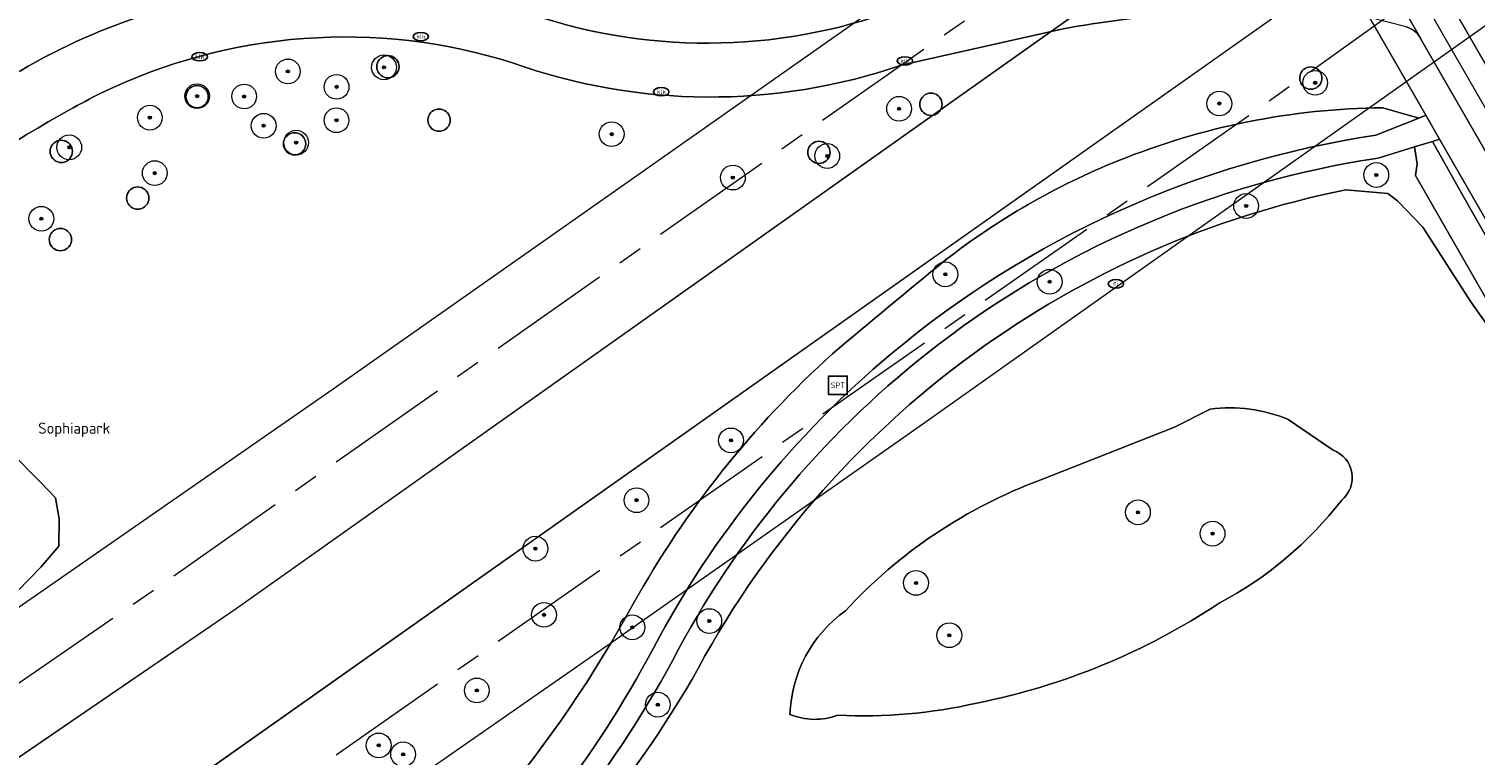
# Model space of a CAD drawing. Header units: metres. Extents: x 103671 to 105190, y 427150 to 429171.
# Tile 41 of 256: x 103994 to 104111, y 427468 to 427526. Entities that reach past the tile are written whole.
import ezdxf
from ezdxf.enums import TextEntityAlignment as Align

# ---------------------------------------------------------------- set-up
doc = ezdxf.new("R2010")
doc.units = ezdxf.units.M
doc.linetypes.add('AM-AS-SO', pattern=[16, 10, -2, 2, -2])
for name, color, linetype, lineweight in [('B-WE-AM-AS_SPOOR_TREIN-G', 253, 'AM-AS-SO', 18), ('B-WE-GR-BEPLANTING_CULTUUR_VASTE PLANTENVAK-GV', 253, 'Continuous', 18), ('B-WE-GR-BOOM-S', 253, 'Continuous', 25), ('B-WE-IE-MEUBILAIR-S', 253, 'Continuous', 25), ('B-WE-IE-MEUBILAIR_WEGMEUBILAIR-S', 253, 'Continuous', 25), ('B-WE-KW-KUNSTWERK_TUNNEL-GV', 253, 'Continuous', 18), ('B-WE-OG-TERREIN_BEGROEID-GV', 253, 'Continuous', 18), ('B-WE-OG-TERREIN_OEVER-GV', 253, 'Continuous', 18), ('B-WE-OG-TOPOGRAFIE-T18', 7, 'Continuous', 18), ('B-WE-OG-WATER_SLOOT-GV', 253, 'Continuous', 18), ('B-WE-VH-GESLOTENVERHARDING_ASFALT-GV', 253, 'Continuous', 18), ('B-WE-VH-HALFVERHARDING-GV', 253, 'Continuous', 18), ('B-WE-VH-OPENVERHARDING-GV', 253, 'Continuous', 18), ('B-WE-VH-OPENVERHARDING_TEGEL-GV', 253, 'Continuous', 18), ('B-WE-VW-MARKERING_PICTOGRAM-G', 253, 'Continuous', 18)]:
    doc.layers.add(name, color=color, linetype=linetype, lineweight=lineweight)
doc.styles.add('NLCS-ISO', font='NLCS-ISO.ttf')
doc.styles.add('NLCS-ISO-M500-T18', font='NLCS-ISO.ttf', dxfattribs={"height": 0.9})

# ---------------------------------------------------------------- blocks, each defined once
blk = doc.blocks.new('SIE-MEUBILAIR_PUT_KOLK-SO')
blk.add_ellipse((0, 0), major_axis=(1.25, 0), ratio=0.54)
at = {"style": 'NLCS-ISO'}
blk.add_text('klk', height=0.75, dxfattribs=at).set_placement((0.03, 0), align=Align.MIDDLE_CENTER)
blk = doc.blocks.new('SIE-MEUBILAIR_PUT_RIOOLPUT-SO')
blk.add_ellipse((0, 0), major_axis=(1.25, 0), ratio=0.54)
at = {"style": 'NLCS-ISO'}
blk.add_text('ri', height=0.75, dxfattribs=at).set_placement((-0.04, 0.07), align=Align.MIDDLE_CENTER)
blk = doc.blocks.new('SIE-WEG_SPEELTOESTEL-SO')
at = {"flags": 128}
blk.add_lwpolyline([(-3.75, -3.75), (3.75, -3.75), (3.75, 3.75), (-3.75, 3.75)], close=True, dxfattribs=at)
at = {"style": 'NLCS-ISO'}
blk.add_text('SPT', height=2.25, dxfattribs=at).set_placement((0, 0), align=Align.MIDDLE_CENTER)
blk = doc.blocks.new('SGR-BOOM_GBKN-SO')
at = {"linetype": 'ByBlock', "lineweight": 18}
h = blk.add_hatch(color=0, dxfattribs=at)
h.dxf.hatch_style = 1
edge = h.paths.add_edge_path()
edge.add_arc((0, 0), 0.25, 0, 360)
at = {"color": 0, "linetype": 'ByBlock', "lineweight": 18}
for radius in [2, 0.25]:
    blk.add_circle((0, 0), radius, dxfattribs=at)
at = {"color": 0, "linetype": 'ByBlock', "lineweight": 18, "style": 'NLCS-ISO'}
blk.add_attdef('SOORT', (2.5, 0), '', height=1.5, dxfattribs=at)

msp = doc.modelspace()

# ---------------------------------------------------------------- linework, layer by layer
at = {"layer": 'B-WE-AM-AS_SPOOR_TREIN-G', "flags": 128}
for points in [[(103696.327, 427283.456), (103709.313, 427290.401), (103746.448, 427311.474), (103755.563, 427316.772), (103776.772, 427329.695), (103814.413, 427352.796), (103843.513, 427371.823), (103899.402, 427408.976), (103942.726, 427438.459), (104004.208, 427480.883), (104081.76, 427535.371), (104109.175, 427554.949), (104155.672, 427588.399), (104203.199, 427623.004), (104251.78, 427658.799), (104287.781, 427685.624), (104335.474, 427721.504), (104395.514, 427767.417), (104433.325, 427796.679), (104482.244, 427834.97), (104511.725, 427858.282), (104540.037, 427880.827), (104578.412, 427911.652), (104602.932, 427931.576), (104658.061, 427976.677), (104770.321, 428069.176), (105144.15, 428377.204)], [(103696.327, 427259.828), (103702.663, 427263.148), (103741.143, 427284.521), (103776.983, 427305.68), (103812.508, 427327.878), (103846.846, 427350.17), (103884.763, 427375.547), (103921.285, 427400.237), (103995.822, 427451.384), (104091.601, 427518.484), (104175.564, 427578.582), (104266.326, 427645.226), (104387.142, 427736.31), (104482.041, 427809.901), (104517.236, 427837.614), (104550.548, 427864.127), (104594.934, 427899.917), (104636.059, 427933.263), (104659.647, 427952.595), (104803.738, 428071.316), (105144.15, 428351.809)]]:
    msp.add_lwpolyline(points, dxfattribs=at)
at = {"layer": 'B-WE-GR-BEPLANTING_CULTUUR_VASTE PLANTENVAK-GV', "flags": 128}
msp.add_lwpolyline([(103992.356, 427479.878), (103995.135, 427482.753), (103996.586, 427484.447), (103996.627, 427486.676), (103996.341, 427488.371), (103995.138, 427489.598), (103992.641, 427492.145)], dxfattribs=at)
at = {"layer": 'B-WE-KW-KUNSTWERK_TUNNEL-GV', "flags": 128}
for points in [[(103696.327, 427254.039), (103696.789, 427254.281), (103713.968, 427263.541), (103731.657, 427273.341), (103749.228, 427283.347), (103766.224, 427293.287), (103775.512, 427298.83), (103791.727, 427308.698), (103801.073, 427314.498), (103817.564, 427324.934), (103827.273, 427331.201), (103855.358, 427349.75), (103884.35, 427369.152), (103909.614, 427386.179), (103959.008, 427419.793), (104009.131, 427454.346), (104041.316, 427476.771), (104066.353, 427494.346), (104115.695, 427529.316), (104165.038, 427564.738), (104196.94, 427587.882), (104221.643, 427605.935), (104270.394, 427641.904), (104318.462, 427677.817)], [(104263.315, 427673.581), (104215.097, 427637.904), (104166.187, 427602.167), (104117.08, 427566.743), (104067.781, 427531.631), (104018.745, 427497.15), (103969.595, 427463.027), (103919.359, 427428.598), (103894.829, 427411.95), (103864.842, 427391.741), (103840.913, 427375.794), (103840.539, 427375.548), (103827.887, 427367.286), (103811.221, 427356.608), (103794.25, 427345.972), (103785.727, 427340.72), (103768.532, 427330.302), (103759.857, 427325.136), (103742.851, 427315.178), (103725.322, 427305.149), (103708.126, 427295.537), (103696.327, 427289.096)]]:
    msp.add_lwpolyline(points, dxfattribs=at)
msp.add_lwpolyline([(104286.862, 427678.601), (104287.018, 427678.392), (104285.415, 427677.196), (104290.801, 427669.985), (104292.403, 427671.181), (104292.562, 427670.969), (104146.856, 427564.027), (103999.245, 427459.732), (103849.776, 427358.118), (103844.356, 427354.508), (103844.175, 427354.78), (103845.84, 427355.888), (103840.854, 427363.381), (103839.189, 427362.273), (103839.021, 427362.525), (103853.188, 427371.851), (103870.45, 427383.389), (104010.921, 427479.428), (104149.738, 427577.841)], close=True, dxfattribs=at)
at = {"layer": 'B-WE-OG-TERREIN_BEGROEID-GV', "flags": 128}
for points in [[(104073.286, 427599.336), (104071.035, 427603.249), (104070.257, 427604.602), (104066.933, 427610.381), (104063.178, 427607.911), (104065.696, 427603.534), (104067.384, 427600.601), (104069.634, 427596.687), (104075.291, 427586.836), (104121.93, 427505.756), (104125.217, 427500), (104132.465, 427487.31), (104138.841, 427476.146), (104142.833, 427478.44), (104140.942, 427481.722), (104130.428, 427500)], [(104023.17, 427522.282), (104023.014, 427522.296), (104022.863, 427522.337), (104022.72, 427522.403), (104022.592, 427522.493), (104022.481, 427522.604), (104022.391, 427522.732), (104022.325, 427522.875), (104022.284, 427523.026), (104022.27, 427523.182), (104022.284, 427523.339), (104022.325, 427523.49), (104022.391, 427523.632), (104022.481, 427523.761), (104022.592, 427523.872), (104022.72, 427523.962), (104022.863, 427524.028), (104023.014, 427524.069), (104023.17, 427524.083), (104023.327, 427524.069), (104023.478, 427524.028), (104023.62, 427523.962), (104023.749, 427523.872), (104023.86, 427523.761), (104023.95, 427523.632), (104024.016, 427523.49), (104024.057, 427523.339), (104024.07, 427523.182), (104024.057, 427523.026), (104024.016, 427522.875), (104023.95, 427522.732), (104023.86, 427522.604), (104023.749, 427522.493), (104023.62, 427522.403), (104023.478, 427522.337), (104023.327, 427522.296)], [(104023.17, 427522.282), (104023.327, 427522.296), (104023.478, 427522.337), (104023.62, 427522.403), (104023.749, 427522.493), (104023.86, 427522.604), (104023.95, 427522.732), (104024.016, 427522.875), (104024.057, 427523.026), (104024.07, 427523.182), (104024.057, 427523.339), (104024.016, 427523.49), (104023.95, 427523.632), (104023.86, 427523.761), (104023.749, 427523.872), (104023.62, 427523.962), (104023.478, 427524.028), (104023.327, 427524.069), (104023.17, 427524.083), (104023.014, 427524.069), (104022.863, 427524.028), (104022.72, 427523.962), (104022.592, 427523.872), (104022.481, 427523.761), (104022.391, 427523.632), (104022.325, 427523.49), (104022.284, 427523.339), (104022.27, 427523.182), (104022.284, 427523.026), (104022.325, 427522.875), (104022.391, 427522.732), (104022.481, 427522.604), (104022.592, 427522.493), (104022.72, 427522.403), (104022.863, 427522.337), (104023.014, 427522.296)], [(104097.677, 427521.365), (104097.521, 427521.379), (104097.369, 427521.419), (104097.227, 427521.486), (104097.099, 427521.576), (104096.988, 427521.687), (104096.898, 427521.815), (104096.832, 427521.957), (104096.791, 427522.109), (104096.777, 427522.265), (104096.791, 427522.421), (104096.832, 427522.573), (104096.898, 427522.715), (104096.988, 427522.844), (104097.099, 427522.954), (104097.227, 427523.044), (104097.369, 427523.111), (104097.521, 427523.151), (104097.677, 427523.165), (104097.834, 427523.151), (104097.985, 427523.111), (104098.127, 427523.044), (104098.256, 427522.954), (104098.367, 427522.844), (104098.457, 427522.715), (104098.523, 427522.573), (104098.563, 427522.421), (104098.577, 427522.265), (104098.563, 427522.109), (104098.523, 427521.957), (104098.457, 427521.815), (104098.367, 427521.687), (104098.256, 427521.576), (104098.127, 427521.486), (104097.985, 427521.419), (104097.834, 427521.379)], [(104097.677, 427521.365), (104097.834, 427521.379), (104097.985, 427521.419), (104098.127, 427521.486), (104098.256, 427521.576), (104098.367, 427521.687), (104098.457, 427521.815), (104098.523, 427521.957), (104098.563, 427522.109), (104098.577, 427522.265), (104098.563, 427522.421), (104098.523, 427522.573), (104098.457, 427522.715), (104098.367, 427522.844), (104098.256, 427522.954), (104098.127, 427523.044), (104097.985, 427523.111), (104097.834, 427523.151), (104097.677, 427523.165), (104097.521, 427523.151), (104097.369, 427523.111), (104097.227, 427523.044), (104097.099, 427522.954), (104096.988, 427522.844), (104096.898, 427522.715), (104096.832, 427522.573), (104096.791, 427522.421), (104096.777, 427522.265), (104096.791, 427522.109), (104096.832, 427521.957), (104096.898, 427521.815), (104096.988, 427521.687), (104097.099, 427521.576), (104097.227, 427521.486), (104097.369, 427521.419), (104097.521, 427521.379)], [(104007.766, 427519.867), (104007.609, 427519.881), (104007.458, 427519.921), (104007.315, 427519.987), (104007.187, 427520.077), (104007.076, 427520.188), (104006.986, 427520.317), (104006.92, 427520.459), (104006.879, 427520.611), (104006.865, 427520.767), (104006.879, 427520.923), (104006.92, 427521.075), (104006.986, 427521.217), (104007.076, 427521.345), (104007.187, 427521.456), (104007.315, 427521.546), (104007.458, 427521.613), (104007.609, 427521.653), (104007.766, 427521.667), (104007.922, 427521.653), (104008.073, 427521.613), (104008.216, 427521.546), (104008.344, 427521.456), (104008.455, 427521.345), (104008.545, 427521.217), (104008.611, 427521.075), (104008.652, 427520.923), (104008.666, 427520.767), (104008.652, 427520.611), (104008.611, 427520.459), (104008.545, 427520.317), (104008.455, 427520.188), (104008.344, 427520.077), (104008.216, 427519.987), (104008.073, 427519.921), (104007.922, 427519.881)], [(104007.766, 427519.867), (104007.922, 427519.881), (104008.073, 427519.921), (104008.216, 427519.987), (104008.344, 427520.077), (104008.455, 427520.188), (104008.545, 427520.317), (104008.611, 427520.459), (104008.652, 427520.611), (104008.666, 427520.767), (104008.652, 427520.923), (104008.611, 427521.075), (104008.545, 427521.217), (104008.455, 427521.345), (104008.344, 427521.456), (104008.216, 427521.546), (104008.073, 427521.613), (104007.922, 427521.653), (104007.766, 427521.667), (104007.609, 427521.653), (104007.458, 427521.613), (104007.315, 427521.546), (104007.187, 427521.456), (104007.076, 427521.345), (104006.986, 427521.217), (104006.92, 427521.075), (104006.879, 427520.923), (104006.865, 427520.767), (104006.879, 427520.611), (104006.92, 427520.459), (104006.986, 427520.317), (104007.076, 427520.188), (104007.187, 427520.077), (104007.315, 427519.987), (104007.458, 427519.921), (104007.609, 427519.881)], [(104067.005, 427519.25), (104066.848, 427519.264), (104066.697, 427519.305), (104066.555, 427519.371), (104066.426, 427519.461), (104066.315, 427519.572), (104066.225, 427519.7), (104066.159, 427519.843), (104066.119, 427519.994), (104066.105, 427520.15), (104066.119, 427520.307), (104066.159, 427520.458), (104066.225, 427520.6), (104066.315, 427520.729), (104066.426, 427520.84), (104066.555, 427520.93), (104066.697, 427520.996), (104066.848, 427521.037), (104067.005, 427521.05), (104067.161, 427521.037), (104067.313, 427520.996), (104067.455, 427520.93), (104067.583, 427520.84), (104067.694, 427520.729), (104067.784, 427520.6), (104067.85, 427520.458), (104067.891, 427520.307), (104067.905, 427520.15), (104067.891, 427519.994), (104067.85, 427519.843), (104067.784, 427519.7), (104067.694, 427519.572), (104067.583, 427519.461), (104067.455, 427519.371), (104067.313, 427519.305), (104067.161, 427519.264)], [(104067.005, 427519.25), (104067.161, 427519.264), (104067.313, 427519.305), (104067.455, 427519.371), (104067.583, 427519.461), (104067.694, 427519.572), (104067.784, 427519.7), (104067.85, 427519.843), (104067.891, 427519.994), (104067.905, 427520.15), (104067.891, 427520.307), (104067.85, 427520.458), (104067.784, 427520.6), (104067.694, 427520.729), (104067.583, 427520.84), (104067.455, 427520.93), (104067.313, 427520.996), (104067.161, 427521.037), (104067.005, 427521.05), (104066.848, 427521.037), (104066.697, 427520.996), (104066.555, 427520.93), (104066.426, 427520.84), (104066.315, 427520.729), (104066.225, 427520.6), (104066.159, 427520.458), (104066.119, 427520.307), (104066.105, 427520.15), (104066.119, 427519.994), (104066.159, 427519.843), (104066.225, 427519.7), (104066.315, 427519.572), (104066.426, 427519.461), (104066.555, 427519.371), (104066.697, 427519.305), (104066.848, 427519.264)], [(104027.297, 427517.969), (104027.141, 427517.983), (104026.99, 427518.023), (104026.847, 427518.089), (104026.719, 427518.179), (104026.608, 427518.29), (104026.518, 427518.419), (104026.452, 427518.561), (104026.411, 427518.713), (104026.397, 427518.869), (104026.411, 427519.025), (104026.452, 427519.177), (104026.518, 427519.319), (104026.608, 427519.447), (104026.719, 427519.558), (104026.847, 427519.648), (104026.99, 427519.715), (104027.141, 427519.755), (104027.297, 427519.769), (104027.454, 427519.755), (104027.605, 427519.715), (104027.747, 427519.648), (104027.876, 427519.558), (104027.987, 427519.447), (104028.077, 427519.319), (104028.143, 427519.177), (104028.184, 427519.025), (104028.197, 427518.869), (104028.184, 427518.713), (104028.143, 427518.561), (104028.077, 427518.419), (104027.987, 427518.29), (104027.876, 427518.179), (104027.747, 427518.089), (104027.605, 427518.023), (104027.454, 427517.983)], [(104027.297, 427517.969), (104027.454, 427517.983), (104027.605, 427518.023), (104027.747, 427518.089), (104027.876, 427518.179), (104027.987, 427518.29), (104028.077, 427518.419), (104028.143, 427518.561), (104028.184, 427518.713), (104028.197, 427518.869), (104028.184, 427519.025), (104028.143, 427519.177), (104028.077, 427519.319), (104027.987, 427519.447), (104027.876, 427519.558), (104027.747, 427519.648), (104027.605, 427519.715), (104027.454, 427519.755), (104027.297, 427519.769), (104027.141, 427519.755), (104026.99, 427519.715), (104026.847, 427519.648), (104026.719, 427519.558), (104026.608, 427519.447), (104026.518, 427519.319), (104026.452, 427519.177), (104026.411, 427519.025), (104026.397, 427518.869), (104026.411, 427518.713), (104026.452, 427518.561), (104026.518, 427518.419), (104026.608, 427518.29), (104026.719, 427518.179), (104026.847, 427518.089), (104026.99, 427518.023), (104027.141, 427517.983)], [(104015.632, 427516.056), (104015.476, 427516.07), (104015.324, 427516.111), (104015.182, 427516.177), (104015.054, 427516.267), (104014.943, 427516.378), (104014.853, 427516.506), (104014.786, 427516.649), (104014.746, 427516.8), (104014.732, 427516.957), (104014.746, 427517.113), (104014.786, 427517.264), (104014.853, 427517.407), (104014.943, 427517.535), (104015.054, 427517.646), (104015.182, 427517.736), (104015.324, 427517.802), (104015.476, 427517.843), (104015.632, 427517.857), (104015.788, 427517.843), (104015.94, 427517.802), (104016.082, 427517.736), (104016.21, 427517.646), (104016.321, 427517.535), (104016.411, 427517.407), (104016.478, 427517.264), (104016.518, 427517.113), (104016.532, 427516.957), (104016.518, 427516.8), (104016.478, 427516.649), (104016.411, 427516.506), (104016.321, 427516.378), (104016.21, 427516.267), (104016.082, 427516.177), (104015.94, 427516.111), (104015.788, 427516.07)], [(104015.632, 427516.056), (104015.788, 427516.07), (104015.94, 427516.111), (104016.082, 427516.177), (104016.21, 427516.267), (104016.321, 427516.378), (104016.411, 427516.506), (104016.478, 427516.649), (104016.518, 427516.8), (104016.532, 427516.957), (104016.518, 427517.113), (104016.478, 427517.264), (104016.411, 427517.407), (104016.321, 427517.535), (104016.21, 427517.646), (104016.082, 427517.736), (104015.94, 427517.802), (104015.788, 427517.843), (104015.632, 427517.857), (104015.476, 427517.843), (104015.324, 427517.802), (104015.182, 427517.736), (104015.054, 427517.646), (104014.943, 427517.535), (104014.853, 427517.407), (104014.786, 427517.264), (104014.746, 427517.113), (104014.732, 427516.957), (104014.746, 427516.8), (104014.786, 427516.649), (104014.853, 427516.506), (104014.943, 427516.378), (104015.054, 427516.267), (104015.182, 427516.177), (104015.324, 427516.111), (104015.476, 427516.07)], [(103996.798, 427515.446), (103996.642, 427515.46), (103996.49, 427515.5), (103996.348, 427515.567), (103996.219, 427515.657), (103996.109, 427515.767), (103996.019, 427515.896), (103995.952, 427516.038), (103995.912, 427516.19), (103995.898, 427516.346), (103995.912, 427516.502), (103995.952, 427516.654), (103996.019, 427516.796), (103996.109, 427516.925), (103996.219, 427517.035), (103996.348, 427517.125), (103996.49, 427517.192), (103996.642, 427517.232), (103996.798, 427517.246), (103996.954, 427517.232), (103997.106, 427517.192), (103997.248, 427517.125), (103997.376, 427517.035), (103997.487, 427516.925), (103997.577, 427516.796), (103997.644, 427516.654), (103997.684, 427516.502), (103997.698, 427516.346), (103997.684, 427516.19), (103997.644, 427516.038), (103997.577, 427515.896), (103997.487, 427515.767), (103997.376, 427515.657), (103997.248, 427515.567), (103997.106, 427515.5), (103996.954, 427515.46)], [(103996.798, 427515.446), (103996.954, 427515.46), (103997.106, 427515.5), (103997.248, 427515.567), (103997.376, 427515.657), (103997.487, 427515.767), (103997.577, 427515.896), (103997.644, 427516.038), (103997.684, 427516.19), (103997.698, 427516.346), (103997.684, 427516.502), (103997.644, 427516.654), (103997.577, 427516.796), (103997.487, 427516.925), (103997.376, 427517.035), (103997.248, 427517.125), (103997.106, 427517.192), (103996.954, 427517.232), (103996.798, 427517.246), (103996.642, 427517.232), (103996.49, 427517.192), (103996.348, 427517.125), (103996.219, 427517.035), (103996.109, 427516.925), (103996.019, 427516.796), (103995.952, 427516.654), (103995.912, 427516.502), (103995.898, 427516.346), (103995.912, 427516.19), (103995.952, 427516.038), (103996.019, 427515.896), (103996.109, 427515.767), (103996.219, 427515.657), (103996.348, 427515.567), (103996.49, 427515.5), (103996.642, 427515.46)], [(104057.967, 427515.368), (104057.811, 427515.382), (104057.659, 427515.423), (104057.517, 427515.489), (104057.389, 427515.579), (104057.278, 427515.69), (104057.188, 427515.818), (104057.122, 427515.96), (104057.081, 427516.112), (104057.067, 427516.268), (104057.081, 427516.425), (104057.122, 427516.576), (104057.188, 427516.718), (104057.278, 427516.847), (104057.389, 427516.958), (104057.517, 427517.048), (104057.659, 427517.114), (104057.811, 427517.155), (104057.967, 427517.168), (104058.124, 427517.155), (104058.275, 427517.114), (104058.417, 427517.048), (104058.546, 427516.958), (104058.657, 427516.847), (104058.747, 427516.718), (104058.813, 427516.576), (104058.854, 427516.425), (104058.867, 427516.268), (104058.854, 427516.112), (104058.813, 427515.96), (104058.747, 427515.818), (104058.657, 427515.69), (104058.546, 427515.579), (104058.417, 427515.489), (104058.275, 427515.423), (104058.124, 427515.382)], [(104057.967, 427515.368), (104058.124, 427515.382), (104058.275, 427515.423), (104058.417, 427515.489), (104058.546, 427515.579), (104058.657, 427515.69), (104058.747, 427515.818), (104058.813, 427515.96), (104058.854, 427516.112), (104058.867, 427516.268), (104058.854, 427516.425), (104058.813, 427516.576), (104058.747, 427516.718), (104058.657, 427516.847), (104058.546, 427516.958), (104058.417, 427517.048), (104058.275, 427517.114), (104058.124, 427517.155), (104057.967, 427517.168), (104057.811, 427517.155), (104057.659, 427517.114), (104057.517, 427517.048), (104057.389, 427516.958), (104057.278, 427516.847), (104057.188, 427516.718), (104057.122, 427516.576), (104057.081, 427516.425), (104057.067, 427516.268), (104057.081, 427516.112), (104057.122, 427515.96), (104057.188, 427515.818), (104057.278, 427515.69), (104057.389, 427515.579), (104057.517, 427515.489), (104057.659, 427515.423), (104057.811, 427515.382)], [(104002.968, 427511.673), (104002.811, 427511.687), (104002.66, 427511.728), (104002.518, 427511.794), (104002.389, 427511.884), (104002.278, 427511.995), (104002.188, 427512.123), (104002.122, 427512.266), (104002.081, 427512.417), (104002.068, 427512.573), (104002.081, 427512.73), (104002.122, 427512.881), (104002.188, 427513.023), (104002.278, 427513.152), (104002.389, 427513.263), (104002.518, 427513.353), (104002.66, 427513.419), (104002.811, 427513.46), (104002.968, 427513.473), (104003.124, 427513.46), (104003.275, 427513.419), (104003.418, 427513.353), (104003.546, 427513.263), (104003.657, 427513.152), (104003.747, 427513.023), (104003.813, 427512.881), (104003.854, 427512.73), (104003.868, 427512.573), (104003.854, 427512.417), (104003.813, 427512.266), (104003.747, 427512.123), (104003.657, 427511.995), (104003.546, 427511.884), (104003.418, 427511.794), (104003.275, 427511.728), (104003.124, 427511.687)], [(104002.968, 427511.673), (104003.124, 427511.687), (104003.275, 427511.728), (104003.418, 427511.794), (104003.546, 427511.884), (104003.657, 427511.995), (104003.747, 427512.123), (104003.813, 427512.266), (104003.854, 427512.417), (104003.868, 427512.573), (104003.854, 427512.73), (104003.813, 427512.881), (104003.747, 427513.023), (104003.657, 427513.152), (104003.546, 427513.263), (104003.418, 427513.353), (104003.275, 427513.419), (104003.124, 427513.46), (104002.968, 427513.473), (104002.811, 427513.46), (104002.66, 427513.419), (104002.518, 427513.353), (104002.389, 427513.263), (104002.278, 427513.152), (104002.188, 427513.023), (104002.122, 427512.881), (104002.081, 427512.73), (104002.068, 427512.573), (104002.081, 427512.417), (104002.122, 427512.266), (104002.188, 427512.123), (104002.278, 427511.995), (104002.389, 427511.884), (104002.518, 427511.794), (104002.66, 427511.728), (104002.811, 427511.687)], [(103996.727, 427508.325), (103996.571, 427508.339), (103996.419, 427508.379), (103996.277, 427508.445), (103996.148, 427508.535), (103996.038, 427508.646), (103995.948, 427508.775), (103995.881, 427508.917), (103995.841, 427509.069), (103995.827, 427509.225), (103995.841, 427509.381), (103995.881, 427509.533), (103995.948, 427509.675), (103996.038, 427509.803), (103996.148, 427509.914), (103996.277, 427510.004), (103996.419, 427510.071), (103996.571, 427510.111), (103996.727, 427510.125), (103996.883, 427510.111), (103997.035, 427510.071), (103997.177, 427510.004), (103997.306, 427509.914), (103997.416, 427509.803), (103997.506, 427509.675), (103997.573, 427509.533), (103997.613, 427509.381), (103997.627, 427509.225), (103997.613, 427509.069), (103997.573, 427508.917), (103997.506, 427508.775), (103997.416, 427508.646), (103997.306, 427508.535), (103997.177, 427508.445), (103997.035, 427508.379), (103996.883, 427508.339)], [(103996.727, 427508.325), (103996.883, 427508.339), (103997.035, 427508.379), (103997.177, 427508.445), (103997.306, 427508.535), (103997.416, 427508.646), (103997.506, 427508.775), (103997.573, 427508.917), (103997.613, 427509.069), (103997.627, 427509.225), (103997.613, 427509.381), (103997.573, 427509.533), (103997.506, 427509.675), (103997.416, 427509.803), (103997.306, 427509.914), (103997.177, 427510.004), (103997.035, 427510.071), (103996.883, 427510.111), (103996.727, 427510.125), (103996.571, 427510.111), (103996.419, 427510.071), (103996.277, 427510.004), (103996.148, 427509.914), (103996.038, 427509.803), (103995.948, 427509.675), (103995.881, 427509.533), (103995.841, 427509.381), (103995.827, 427509.225), (103995.841, 427509.069), (103995.881, 427508.917), (103995.948, 427508.775), (103996.038, 427508.646), (103996.148, 427508.535), (103996.277, 427508.445), (103996.419, 427508.379), (103996.571, 427508.339)]]:
    msp.add_lwpolyline(points, close=True, dxfattribs=at)
at = {"layer": 'B-WE-OG-TERREIN_BEGROEID-GV'}
for points in [[(104000, 427526.08, -0.1661409), (104033.038, 427528.035)], [(104033.038, 427528.035, 0.1760978), (104063.345, 427527.494)], [(104096.62, 427527.564, 0.0579116), (104077.677, 427526.239)], [(103989.829, 427520.498, -0.0568193), (104000, 427526.08)], [(104033.214, 427523.501, 0.1924813), (104000, 427521.037)], [(104064.602, 427523.301, -0.1698738), (104033.214, 427523.501)], [(104000, 427521.037, 0.0164633), (103997.454, 427519.691)], [(103997.454, 427519.691, 0.0910537), (103973.216, 427500)], [(104082.099, 427515.581, -0.0938897), (104103.492, 427519.87)], [(104103.492, 427519.87, 0.0938897), (104082.099, 427515.581)], [(104063.809, 427500, -0.1375957), (104102.915, 427517.659)], [(104068.149, 427507.55, -0.0689122), (104082.099, 427515.581)], [(104082.099, 427515.581, 0.0689122), (104068.149, 427507.55)], [(104059.061, 427500, -0.0034615), (104068.149, 427507.55)], [(104068.149, 427507.55, 0.0034615), (104059.061, 427500)], [(104042.975, 427479.8, -0.0823496), (104059.061, 427500)], [(104059.061, 427500, 0.0823496), (104042.975, 427479.8)], [(104044.63, 427476.28, -0.0969044), (104063.809, 427500)], [(104095.843, 427494.691, 0.1313676), (104089.553, 427495.527)], [(104100.171, 427488.182, 0.5781163), (104099.48, 427492.218)], [(104075.88, 427489.818, 0.1182079), (104060.098, 427479.236)], [(104090.28, 427479.854, 0.1072733), (104100.171, 427488.182)], [(104017.743, 427449.738, 0.1002993), (104042.975, 427479.8)], [(104042.975, 427479.8, -0.1002993), (104017.743, 427449.738)], [(104060.098, 427479.236, 0.2325167), (104055.625, 427470.873)], [(104070.716, 427471.782, 0.0973457), (104090.28, 427479.854)], [(104000, 427435.978, 0.1767308), (104044.63, 427476.28)], [(104059.48, 427470.8, 0.0680395), (104070.716, 427471.782)], [(104055.625, 427470.873, 0.1901138), (104059.48, 427470.8)]]:
    msp.add_lwpolyline(points, format="xyb", dxfattribs=at)
at = {"layer": 'B-WE-OG-TERREIN_BEGROEID-GV', "flags": 128}
for points in [[(104103.492, 427519.87), (104106.385, 427519.03), (104106.967, 427519.262), (104102.42, 427527.173), (104101.064, 427527.287), (104099.074, 427527.432), (104096.62, 427527.564)], [(104077.677, 427526.239), (104064.602, 427523.301)], [(104102.915, 427517.659), (104106.385, 427519.03), (104103.492, 427519.87)], [(104135.76, 427457.633), (104135.567, 427468.117), (104135.101, 427470.314), (104118.039, 427500), (104116.644, 427502.427), (104108.077, 427517.331), (104107.504, 427517.154), (104109.943, 427512.787), (104115.417, 427503.162), (104116.312, 427501.334), (104118.081, 427497.723), (104123.123, 427488.902), (104124.933, 427485.951), (104126.932, 427482.187), (104130.094, 427476.727), (104132.776, 427472.23), (104134.474, 427469.018), (104135.138, 427467.165)], [(104089.553, 427495.527), (104086.68, 427494.073), (104075.88, 427489.818)], [(104099.48, 427492.218), (104095.843, 427494.691)], [(103992.641, 427492.145), (103995.138, 427489.598), (103996.341, 427488.371), (103996.627, 427486.676), (103996.586, 427484.447), (103995.135, 427482.753), (103992.356, 427479.878)]]:
    msp.add_lwpolyline(points, dxfattribs=at)
at = {"layer": 'B-WE-OG-TERREIN_OEVER-GV', "flags": 128}
for points in [[(104100.51, 427513.241), (104103.887, 427512.947), (104104.683, 427512.343), (104106.73, 427510.221), (104110.591, 427504.195), (104113.761, 427499.686), (104115.379, 427498.255), (104106.138, 427514.394), (104106.268, 427515.328), (104106.05, 427516.704), (104103.112, 427515.796)], [(104115.417, 427503.162), (104109.943, 427512.787), (104107.504, 427517.154), (104106.05, 427516.704), (104106.268, 427515.328), (104106.138, 427514.394), (104115.379, 427498.255)]]:
    msp.add_lwpolyline(points, dxfattribs=at)
at = {"layer": 'B-WE-OG-TERREIN_OEVER-GV'}
for points in [[(104103.112, 427515.796, 0.1310596), (104066.651, 427500)], [(104070.436, 427500, -0.1082996), (104100.51, 427513.241)], [(104066.651, 427500, 0.1053767), (104046.158, 427475.245)], [(104047.712, 427473.657, -0.114819), (104070.436, 427500)], [(104046.158, 427475.245, -0.1748971), (104000, 427434.163)], [(104000, 427432.563, 0.1633725), (104047.712, 427473.657)]]:
    msp.add_lwpolyline(points, format="xyb", dxfattribs=at)
at = {"layer": 'B-WE-OG-WATER_SLOOT-GV'}
for points in [[(104100.51, 427513.241, 0.1082996), (104070.436, 427500)], [(104070.436, 427500, 0.114819), (104047.712, 427473.657)], [(104089.553, 427495.527, -0.1313676), (104095.843, 427494.691)], [(104099.48, 427492.218, -0.5781163), (104100.171, 427488.182)], [(104060.098, 427479.236, -0.1182079), (104075.88, 427489.818)], [(104100.171, 427488.182, -0.1072733), (104090.28, 427479.854)], [(104055.625, 427470.873, -0.2325167), (104060.098, 427479.236)], [(104090.28, 427479.854, -0.0973457), (104070.716, 427471.782)], [(104047.712, 427473.657, -0.1633725), (104000, 427432.563)], [(104070.716, 427471.782, -0.0680395), (104059.48, 427470.8)], [(104059.48, 427470.8, -0.1901138), (104055.625, 427470.873)]]:
    msp.add_lwpolyline(points, format="xyb", dxfattribs=at)
at = {"layer": 'B-WE-OG-WATER_SLOOT-GV', "flags": 128}
for points in [[(104132.283, 427465.815), (104131.68, 427467.984), (104130.896, 427469.958), (104127.548, 427475.199), (104125.454, 427478.097), (104123.928, 427480.951), (104121.274, 427484.799), (104120.416, 427485.475), (104119.273, 427487.467), (104118.737, 427488.312), (104118.747, 427489.801), (104118.533, 427491.503), (104116.93, 427494.718), (104114.871, 427497.947), (104113.761, 427499.686), (104110.591, 427504.195), (104106.73, 427510.221), (104104.683, 427512.343), (104103.887, 427512.947), (104100.51, 427513.241)], [(104075.88, 427489.818), (104086.68, 427494.073), (104089.553, 427495.527)], [(104095.843, 427494.691), (104099.48, 427492.218)]]:
    msp.add_lwpolyline(points, dxfattribs=at)
at = {"layer": 'B-WE-VH-GESLOTENVERHARDING_ASFALT-GV', "flags": 128}
for points in [[(104030.942, 427656.918), (104035.356, 427649.338), (104042.633, 427636.658), (104048.564, 427626.324), (104064.538, 427598.537), (104066.788, 427594.623), (104099.572, 427537.597), (104106.497, 427525.544), (104106.545, 427525.46), (104121.19, 427500)], [(104121.93, 427505.756), (104075.291, 427586.836), (104069.634, 427596.687), (104067.384, 427600.601), (104065.696, 427603.534), (104063.178, 427607.911), (104061.223, 427611.308), (104050.479, 427629.854), (104050.272, 427630.225)], [(104064.602, 427523.301), (104077.677, 427526.239)]]:
    msp.add_lwpolyline(points, dxfattribs=at)
at = {"layer": 'B-WE-VH-GESLOTENVERHARDING_ASFALT-GV'}
for points in [[(104033.038, 427528.035, 0.1661409), (104000, 427526.08)], [(104063.345, 427527.494, -0.1760978), (104033.038, 427528.035)], [(104077.677, 427526.239, -0.0579116), (104096.62, 427527.564)], [(104000, 427526.08, 0.0568193), (103989.829, 427520.498)], [(104000, 427521.037, -0.1924813), (104033.214, 427523.501)], [(104033.214, 427523.501, 0.1698738), (104064.602, 427523.301)], [(103997.454, 427519.691, -0.0164633), (104000, 427521.037)], [(103973.216, 427500, -0.0910537), (103997.454, 427519.691)]]:
    msp.add_lwpolyline(points, format="xyb", dxfattribs=at)
at = {"layer": 'B-WE-VH-HALFVERHARDING-GV', "flags": 128}
for points in [[(103696.327, 427277.655), (103703.812, 427281.692), (103721.215, 427291.301), (103730.614, 427296.584), (103747.867, 427306.458), (103764.474, 427316.178), (103781.363, 427326.284), (103790.95, 427332.122), (103807.478, 427342.361), (103824.67, 427353.248), (103834.83, 427359.798), (103839.021, 427362.525), (103853.188, 427371.851), (103870.45, 427383.389), (104010.921, 427479.428), (104149.738, 427577.841), (104286.862, 427678.601), (104290.865, 427681.597), (104414.222, 427775.464), (104536.111, 427871.231), (104656.501, 427968.874), (104739.302, 428037.101), (104743.16, 428040.28), (105144.15, 428370.688)], [(105144.15, 428358.325), (104749.204, 428032.897), (104745.345, 428029.718), (104662.816, 427961.715), (104542.224, 427863.909), (104420.131, 427767.985), (104296.565, 427673.965), (104292.562, 427670.969), (104146.856, 427564.027), (103999.245, 427459.732), (103849.776, 427358.118), (103844.356, 427354.508), (103840.191, 427351.741), (103820.626, 427338.88), (103811.093, 427332.736), (103800.6, 427326.076), (103780.559, 427313.649), (103760.457, 427301.563), (103749.891, 427295.359), (103730.202, 427284.067), (103719.409, 427278.023), (103700.008, 427267.414), (103696.327, 427265.448)], [(103696.327, 427254.039), (103696.789, 427254.281), (103713.968, 427263.541), (103731.657, 427273.341), (103749.228, 427283.347), (103766.224, 427293.287), (103775.512, 427298.83), (103791.727, 427308.698), (103801.073, 427314.498), (103817.564, 427324.934), (103827.273, 427331.201), (103855.358, 427349.75), (103884.35, 427369.152), (103909.614, 427386.179), (103959.008, 427419.793), (104009.131, 427454.346), (104041.316, 427476.771), (104066.353, 427494.346), (104115.695, 427529.316), (104165.038, 427564.738), (104196.94, 427587.882), (104221.643, 427605.935), (104270.394, 427641.904), (104318.462, 427677.817)], [(104263.315, 427673.581), (104215.097, 427637.904), (104166.187, 427602.167), (104117.08, 427566.743), (104067.781, 427531.631), (104018.745, 427497.15), (103969.595, 427463.027), (103919.359, 427428.598), (103894.829, 427411.95), (103864.842, 427391.741), (103840.913, 427375.794), (103840.539, 427375.548), (103827.887, 427367.286), (103811.221, 427356.608), (103794.25, 427345.972), (103785.727, 427340.72), (103768.532, 427330.302), (103759.857, 427325.136), (103742.851, 427315.178), (103725.322, 427305.149), (103708.126, 427295.537), (103696.327, 427289.096)], [(104103.112, 427515.796), (104106.05, 427516.704), (104107.504, 427517.154), (104108.077, 427517.331), (104106.967, 427519.262), (104106.385, 427519.03), (104102.915, 427517.659)]]:
    msp.add_lwpolyline(points, dxfattribs=at)
at = {"layer": 'B-WE-VH-HALFVERHARDING-GV'}
for points in [[(104102.915, 427517.659, 0.1375957), (104063.809, 427500)], [(104066.651, 427500, -0.1310596), (104103.112, 427515.796)], [(104063.809, 427500, 0.0969044), (104044.63, 427476.28)], [(104046.158, 427475.245, -0.1053767), (104066.651, 427500)], [(104044.63, 427476.28, -0.1767308), (104000, 427435.978)], [(104000, 427434.163, 0.1748971), (104046.158, 427475.245)]]:
    msp.add_lwpolyline(points, format="xyb", dxfattribs=at)
at = {"layer": 'B-WE-VH-OPENVERHARDING-GV', "flags": 128}
msp.add_lwpolyline([(104106.497, 427525.544), (104099.572, 427537.597)], dxfattribs=at)
at = {"layer": 'B-WE-VH-OPENVERHARDING-GV'}
msp.add_lwpolyline([(104105.362, 427526.409, -0.1887326), (104106.497, 427525.544)], format="xyb", dxfattribs=at)
at = {"layer": 'B-WE-VH-OPENVERHARDING_TEGEL-GV', "flags": 128}
for points in [[(104105.362, 427526.409), (104102.42, 427527.173), (104106.967, 427519.262), (104108.077, 427517.331), (104116.644, 427502.427), (104118.039, 427500), (104135.101, 427470.314), (104135.567, 427468.117), (104135.76, 427457.633), (104135.488, 427455.229), (104130.828, 427450.039), (104130.978, 427449.874), (104130.96, 427449.858), (104131.809, 427448.852), (104131.206, 427448.321)], [(104131.206, 427448.321), (104131.618, 427447.841), (104133.53, 427449.538), (104134.349, 427450.264), (104133.817, 427450.841), (104134.715, 427451.672), (104135.241, 427451.075), (104136.842, 427452.963), (104137.677, 427454.352), (104138.024, 427455.645), (104138.08, 427456.229), (104137.887, 427461.733), (104137.519, 427471.665), (104135.926, 427474.383), (104121.19, 427500), (104106.545, 427525.46), (104106.497, 427525.544)]]:
    msp.add_lwpolyline(points, dxfattribs=at)
at = {"layer": 'B-WE-VH-OPENVERHARDING_TEGEL-GV'}
msp.add_lwpolyline([(104106.497, 427525.544, 0.1887326), (104105.362, 427526.409)], format="xyb", dxfattribs=at)
at = {"layer": 'B-WE-VW-MARKERING_PICTOGRAM-G', "flags": 128}
for points in [[(104086.063, 427564.788), (104108.498, 427525.522)], [(104108.498, 427525.522), (104135.707, 427478.264)]]:
    msp.add_lwpolyline(points, dxfattribs=at)

# ---------------------------------------------------------------- block references
at = {"layer": 'B-WE-GR-BOOM-S', "xscale": 0.5, "yscale": 0.5, "zscale": 0.5}
for p in [(104015.088, 427522.803), (104022.849, 427523.134), (104019.023, 427521.559), (104098.028, 427521.885), (104007.765, 427520.807), (104011.563, 427520.782), (104090.293, 427520.212), (104003.947, 427519.072), (104064.437, 427519.788), (104013.135, 427518.416), (104019.015, 427518.861), (103997.439, 427516.674), (104015.759, 427517.052), (104041.231, 427517.738), (104058.635, 427515.975), (104004.344, 427514.59), (104102.962, 427514.439), (104051.017, 427514.229), (103995.185, 427510.903), (104092.454, 427511.938), (104068.174, 427506.413), (104076.591, 427505.814), (104050.866, 427493.001), (104043.238, 427488.17), (104083.72, 427487.192), (104089.744, 427485.471), (104035.078, 427484.258), (104065.805, 427481.489), (104035.768, 427478.909), (104049.112, 427478.408), (104042.902, 427477.904), (104068.489, 427477.262), (104030.346, 427472.804), (104044.959, 427471.654), (104022.421, 427468.364), (104024.395, 427467.643)]:
    msp.add_blockref('SGR-BOOM_GBKN-SO', p, dxfattribs=at)
at = {"layer": 'B-WE-IE-MEUBILAIR-S', "xscale": 0.5, "yscale": 0.5, "zscale": 0.5}
for name, p in [('SIE-MEUBILAIR_PUT_KOLK-SO', (104025.826, 427525.624)), ('SIE-MEUBILAIR_PUT_KOLK-SO', (104007.974, 427523.992)), ('SIE-MEUBILAIR_PUT_KOLK-SO', (104064.904, 427523.654)), ('SIE-MEUBILAIR_PUT_KOLK-SO', (104045.231, 427521.165)), ('SIE-MEUBILAIR_PUT_RIOOLPUT-SO', (104081.938, 427505.648))]:
    msp.add_blockref(name, p, dxfattribs=at)
at = {"layer": 'B-WE-IE-MEUBILAIR_WEGMEUBILAIR-S', "xscale": 0.2, "yscale": 0.2, "zscale": 0.2}
msp.add_blockref('SIE-WEG_SPEELTOESTEL-SO', (104059.498, 427497.452), dxfattribs=at)

# ---------------------------------------------------------------- texts
at = {"layer": 'B-WE-OG-TOPOGRAFIE-T18', "style": 'NLCS-ISO-M500-T18'}
msp.add_text('Sophiapark', height=0.9, dxfattribs=at).set_placement((103997.846, 427493.853), align=Align.MIDDLE)

doc.saveas('drawing.dxf')
